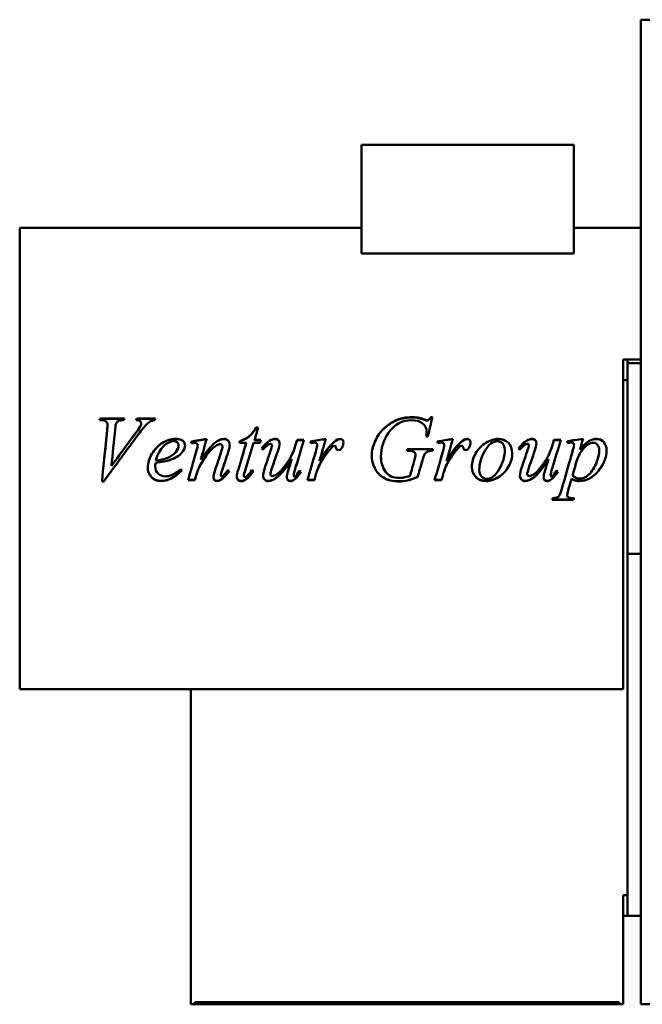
# Model space of a CAD drawing. Header units: millimetres. Extents: x 157 to 683, y 58 to 536.
# Tile 1 of 2: x 157 to 459, y 58 to 536. Entities that reach past the tile are written whole.
import ezdxf

# ---------------------------------------------------------------- set-up
doc = ezdxf.new("R2010")
doc.units = ezdxf.units.MM
doc.header["$LTSCALE"] = 2
doc.layers.add('Widoczne (ISO)', color=7, linetype='Continuous', lineweight=50)

msp = doc.modelspace()

# ---------------------------------------------------------------- linework, layer by layer
at = {"layer": 'Widoczne (ISO)'}
for p, q in [((458.25, 536), (483.25, 536)), ((458.25, 58), (458.25, 536)), ((322.75, 475.2), (322.75, 422.46)), ((425.75, 475.2), (322.75, 475.2)), ((425.75, 422.46), (425.75, 475.2)), ((156.75, 435), (156.75, 211)), ((322.75, 435), (156.75, 435)), ((458.25, 435), (425.75, 435)), ((425.75, 422.46), (322.75, 422.46)), ((449.75, 361), (449.75, 371)), ((451.75, 371), (449.75, 371)), ((451.75, 371), (451.75, 361)), ((458.25, 371), (451.75, 371)), ((451.75, 369.26), (458.25, 369.26)), ((449.75, 361), (449.75, 211)), ((451.75, 361), (449.75, 361)), ((451.75, 361), (451.75, 111)), ((196.3, 341.6), (195.49, 341.6)), ((195.71, 342.4), (207.58, 342.4)), ((195.71, 342.23), (195.71, 342.4)), ((195.71, 342.23), (207.52, 342.23)), ((213.61, 342.4), (222.6, 342.4)), ((213.61, 342.23), (213.61, 342.4)), ((213.61, 342.23), (222.55, 342.23)), ((215.74, 339.9), (215.74, 340.05)), ((352.85, 341.84), (352.85, 342.01)), ((356.33, 343.07), (357.13, 343.07)), ((356.33, 342.9), (356.33, 343.07)), ((356.33, 342.9), (357.09, 342.9)), ((199.37, 339.16), (199.37, 339.3)), ((215.42, 338.72), (215.42, 338.87)), ((271.57, 337.99), (272.55, 337.99)), ((271.57, 337.86), (271.57, 337.99)), ((271.57, 337.86), (272.51, 337.86)), ((354.29, 336.03), (354.29, 336.14)), ((266.77, 330.58), (263.38, 330.58)), ((263.61, 331.38), (263.61, 331.46)), ((266.77, 330.51), (266.77, 330.58)), ((273.46, 330.58), (270.32, 330.58)), ((270.76, 332), (273.83, 332)), ((270.76, 331.92), (270.76, 332)), ((270.76, 331.92), (273.81, 331.92)), ((278.04, 331.48), (278.04, 331.56)), ((290.88, 330.1), (290.88, 330.16)), ((291.4, 332), (294.76, 332)), ((291.4, 331.92), (291.4, 332)), ((291.4, 331.92), (294.73, 331.92)), ((354.9, 333.71), (354.1, 333.71)), ((402.72, 331.48), (402.72, 331.56)), ((415.57, 330.1), (415.57, 330.16)), ((416.08, 332), (419.44, 332)), ((416.08, 331.92), (416.08, 332)), ((416.08, 331.92), (419.41, 331.92)), ((422.67, 331.39), (422.67, 330.53)), ((233.87, 329.28), (233.87, 329.33)), ((242.48, 326.34), (242.48, 326.37)), ((243.19, 329.3), (243.19, 329.36)), ((255.17, 328.86), (255.17, 328.92)), ((278.41, 326.36), (278.41, 326.39)), ((279.24, 329.4), (279.24, 329.45)), ((300.44, 326.22), (300.44, 326.25)), ((301.15, 329.59), (301.15, 329.65)), ((345.3, 326.71), (344.68, 326.71)), ((344.93, 327.57), (357.38, 327.57)), ((344.93, 327.53), (344.93, 327.57)), ((344.93, 327.53), (357.37, 327.53)), ((362.13, 326.22), (362.13, 326.25)), ((362.85, 329.59), (362.85, 329.65)), ((403.09, 326.36), (403.09, 326.39)), ((403.92, 329.4), (403.92, 329.45)), ((425.86, 329.37), (425.86, 329.43)), ((428.75, 327.38), (428.75, 327.42)), ((222.67, 320.87), (222.67, 320.86)), ((228.29, 323.21), (228.29, 323.21)), ((229.76, 322.28), (229.76, 322.28)), ((244.68, 322.55), (244.68, 322.55)), ((288.8, 322.72), (288.8, 322.72)), ((303.24, 321.63), (303.24, 321.62)), ((352.13, 321.55), (352.13, 321.54)), ((364.93, 321.63), (364.93, 321.62)), ((413.48, 322.72), (413.48, 322.72)), ((427.04, 321.46), (427.04, 321.44)), ((201.3, 319.37), (201.31, 319.37)), ((222.55, 319.05), (222.55, 319.02)), ((242.87, 316.21), (242.87, 316.15)), ((266.3, 317.62), (266.3, 317.57)), ((301.64, 318.35), (301.64, 318.31)), ((363.34, 318.35), (363.34, 318.31)), ((197.53, 311.83), (196.72, 311.83)), ((197.53, 311.93), (196.73, 311.93)), ((197.53, 311.93), (197.53, 311.83)), ((241.79, 312.51), (238.48, 312.51)), ((241.79, 312.61), (238.51, 312.61)), ((241.79, 312.61), (241.79, 312.51)), ((254.41, 315.03), (254.41, 314.96)), ((265.57, 314.76), (265.57, 314.69)), ((266.6, 312.87), (266.6, 312.78)), ((278.43, 315.46), (278.43, 315.4)), ((289.81, 314.93), (289.81, 314.86)), ((290.12, 312.85), (290.12, 312.76)), ((299.88, 312.51), (296.5, 312.51)), ((299.88, 312.61), (296.52, 312.61)), ((299.88, 312.61), (299.88, 312.51)), ((300.59, 315.37), (300.59, 315.3)), ((349.93, 314.06), (349.93, 313.98)), ((361.57, 312.51), (358.19, 312.51)), ((361.57, 312.61), (358.22, 312.61)), ((361.57, 312.61), (361.57, 312.51)), ((362.28, 315.37), (362.28, 315.3)), ((403.12, 315.46), (403.12, 315.4)), ((414.49, 314.93), (414.49, 314.86)), ((414.81, 312.85), (414.81, 312.76)), ((424.63, 313.16), (424.63, 313.07)), ((425.15, 314.91), (425.15, 314.83)), ((425.66, 302.93), (415.25, 302.93)), ((425.66, 303.1), (415.3, 303.1)), ((422.5, 305.4), (422.5, 305.24)), ((425.66, 303.1), (425.66, 302.93)), ((458.25, 276.74), (451.75, 276.74)), ((239.75, 211), (156.75, 211)), ((239.75, 211), (449.75, 211)), ((239.75, 58), (239.75, 211)), ((449.75, 111), (451.75, 111)), ((449.75, 58), (449.75, 111)), ((451.75, 111), (451.75, 101)), ((451.75, 101), (449.75, 101)), ((451.75, 101), (458.25, 101)), ((239.75, 58), (241.75, 58)), ((447.75, 59), (241.75, 59)), ((241.75, 58), (241.75, 59)), ((241.75, 58), (447.75, 58)), ((447.75, 58), (447.75, 59)), ((447.75, 58), (449.75, 58)), ((683.25, 58), (458.25, 58))]:
    msp.add_line(p, q, dxfattribs=at)
for points in [[(195.49, 341.6), (195.57, 341.87), (195.64, 342.13), (195.71, 342.4)], [(195.54, 341.6), (195.6, 341.81), (195.66, 342.02), (195.71, 342.23)], [(203.53, 339.93), (203.38, 339.61), (203.24, 338.7), (203.09, 337.19)], [(207.58, 342.4), (207.49, 342.13), (207.41, 341.87), (207.33, 341.6)], [(213.34, 341.6), (213.43, 341.87), (213.52, 342.13), (213.61, 342.4)], [(213.39, 341.6), (213.46, 341.81), (213.53, 342.02), (213.61, 342.23)], [(215.42, 338.87), (215.63, 339.32), (215.74, 339.71), (215.74, 340.05)], [(215.42, 338.72), (215.63, 339.17), (215.74, 339.57), (215.74, 339.9)], [(222.38, 341.6), (221.66, 341.54), (221.09, 341.4), (220.66, 341.19)], [(222.6, 342.4), (222.53, 342.13), (222.45, 341.87), (222.38, 341.6)], [(347.01, 341.6), (342.37, 341.6), (338.58, 339.49), (335.64, 335.22)], [(338.7, 341.19), (341.35, 342.45), (344.12, 343.07), (347.01, 343.07)], [(338.7, 341.03), (341.35, 342.28), (344.12, 342.9), (347.01, 342.9)], [(347.01, 343.07), (349.15, 343.07), (351.1, 342.72), (352.85, 342.01)], [(347.01, 342.9), (349.15, 342.9), (351.1, 342.55), (352.85, 341.84)], [(352.85, 342.01), (353.55, 341.74), (354.06, 341.6), (354.39, 341.6)], [(352.85, 341.84), (353.55, 341.57), (354.06, 341.44), (354.39, 341.44)], [(357.13, 343.07), (356.39, 339.97), (355.65, 336.85), (354.9, 333.71)], [(196.72, 311.83), (197.54, 320.11), (198.37, 328.49), (199.19, 336.75)], [(214.41, 334.76), (208.79, 327.14), (203.16, 319.45), (197.53, 311.83)], [(197.83, 323), (198.28, 327.55), (198.74, 332.11), (199.19, 336.63)], [(199.19, 336.75), (199.31, 338.02), (199.37, 338.87), (199.37, 339.3)], [(199.19, 336.63), (199.31, 337.88), (199.37, 338.72), (199.37, 339.16)], [(203.09, 337.19), (202.49, 331.27), (201.9, 325.3), (201.3, 319.34)], [(201.3, 319.34), (205.21, 324.66), (209.11, 330), (213.02, 335.29)], [(203.99, 323), (207, 327.07), (210.01, 331.14), (213.02, 335.18)], [(213.02, 335.29), (214.29, 337.01), (215.09, 338.2), (215.42, 338.87)], [(213.02, 335.18), (214.29, 336.89), (215.09, 338.07), (215.42, 338.72)], [(272.55, 337.99), (271.96, 336), (271.36, 334), (270.76, 332)], [(335.64, 335.22), (333.3, 331.84), (332.13, 328.04), (332.13, 323.82)], [(354.1, 333.71), (354.23, 334.81), (354.29, 335.62), (354.29, 336.14)], [(354.11, 333.71), (354.23, 334.75), (354.29, 335.53), (354.29, 336.03)], [(239.93, 331.14), (242.47, 331.6), (245.01, 332.05), (247.55, 332.51)], [(240.12, 330.34), (240.06, 330.6), (239.99, 330.87), (239.93, 331.14)], [(239.95, 331.07), (242.47, 331.52), (245, 331.97), (247.53, 332.42)], [(240.93, 330.46), (240.66, 330.42), (240.39, 330.38), (240.12, 330.34)], [(241.84, 330.56), (241.68, 330.56), (241.37, 330.52), (240.93, 330.46)], [(247.55, 332.51), (246.6, 329.2), (245.64, 325.87), (244.68, 322.55)], [(254.1, 329.92), (253.65, 329.92), (253.12, 329.74), (252.48, 329.38)], [(262.89, 317.79), (264.19, 322.05), (265.48, 326.33), (266.77, 330.58)], [(263.38, 330.58), (263.46, 330.87), (263.53, 331.17), (263.61, 331.46)], [(263.4, 330.58), (263.47, 330.85), (263.54, 331.12), (263.61, 331.38)], [(264.47, 323), (265.24, 325.51), (266, 328.01), (266.77, 330.51)], [(270.32, 330.58), (268.98, 326.25), (267.64, 321.91), (266.3, 317.57)], [(273.83, 332), (273.7, 331.53), (273.58, 331.05), (273.46, 330.58)], [(274.22, 327.79), (275.43, 329.5), (276.7, 330.76), (278.04, 331.56)], [(274.24, 327.78), (275.44, 329.46), (276.71, 330.69), (278.04, 331.48)], [(278.04, 331.56), (279.07, 332.19), (280.02, 332.51), (280.88, 332.51)], [(278.04, 331.48), (279.07, 332.11), (280.02, 332.43), (280.88, 332.43)], [(282.89, 330.31), (282.89, 329.51), (282.55, 328.1), (281.87, 326.08)], [(294.76, 332), (293.41, 327.55), (292.06, 323.08), (290.71, 318.63)], [(290.88, 330.16), (291.06, 330.78), (291.23, 331.39), (291.4, 332)], [(290.88, 330.1), (291.06, 330.71), (291.23, 331.31), (291.4, 331.92)], [(297.8, 331.29), (300.32, 331.7), (302.85, 332.1), (305.37, 332.51)], [(298.09, 330.48), (297.99, 330.75), (297.89, 331.02), (297.8, 331.29)], [(297.82, 331.22), (300.33, 331.62), (302.84, 332.02), (305.34, 332.42)], [(299.71, 330.68), (299.41, 330.68), (298.87, 330.61), (298.09, 330.48)], [(300.84, 330.34), (300.54, 330.56), (300.17, 330.68), (299.71, 330.68)], [(301.15, 329.65), (301.15, 329.93), (301.05, 330.16), (300.84, 330.34)], [(305.37, 332.51), (304.34, 328.94), (303.31, 325.35), (302.28, 321.76)], [(302.28, 321.76), (304.9, 326.17), (307.26, 329.26), (309.37, 331.02)], [(303.03, 323), (305.35, 326.72), (307.46, 329.37), (309.37, 330.95)], [(309.37, 331.02), (310.57, 332.01), (311.55, 332.51), (312.31, 332.51)], [(309.37, 330.95), (310.57, 331.93), (311.55, 332.43), (312.31, 332.43)], [(313.9, 330.82), (313.9, 329.86), (313.65, 328.94), (313.14, 328.06)], [(359.49, 331.29), (362.01, 331.7), (364.54, 332.1), (367.06, 332.51)], [(359.78, 330.48), (359.68, 330.75), (359.59, 331.02), (359.49, 331.29)], [(359.51, 331.22), (362.02, 331.62), (364.53, 332.02), (367.04, 332.42)], [(361.4, 330.68), (361.11, 330.68), (360.57, 330.61), (359.78, 330.48)], [(362.53, 330.34), (362.23, 330.56), (361.86, 330.68), (361.4, 330.68)], [(362.85, 329.65), (362.85, 329.93), (362.74, 330.16), (362.53, 330.34)], [(367.06, 332.51), (366.03, 328.94), (365, 325.35), (363.97, 321.76)], [(363.97, 321.76), (366.59, 326.17), (368.95, 329.26), (371.06, 331.02)], [(364.72, 323), (367.04, 326.72), (369.15, 329.37), (371.06, 330.95)], [(371.06, 331.02), (372.27, 332.01), (373.25, 332.51), (374, 332.51)], [(371.06, 330.95), (372.27, 331.93), (373.25, 332.43), (374, 332.43)], [(375.59, 330.82), (375.59, 329.86), (375.34, 328.94), (374.83, 328.06)], [(398.9, 327.79), (400.11, 329.5), (401.38, 330.76), (402.72, 331.56)], [(398.92, 327.78), (400.12, 329.46), (401.39, 330.69), (402.72, 331.48)], [(402.72, 331.56), (403.75, 332.19), (404.7, 332.51), (405.57, 332.51)], [(402.72, 331.48), (403.75, 332.11), (404.7, 332.43), (405.57, 332.43)], [(407.58, 330.31), (407.58, 329.51), (407.23, 328.1), (406.55, 326.08)], [(419.44, 332), (418.09, 327.55), (416.74, 323.08), (415.39, 318.63)], [(415.57, 330.16), (415.74, 330.78), (415.91, 331.39), (416.08, 332)], [(415.57, 330.1), (415.74, 330.71), (415.91, 331.31), (416.08, 331.92)], [(422.67, 331.39), (425.19, 331.76), (427.71, 332.14), (430.22, 332.51)], [(422.67, 331.31), (425.18, 331.68), (427.69, 332.05), (430.2, 332.42)], [(424.46, 330.68), (424.04, 330.68), (423.44, 330.63), (422.67, 330.53)], [(430.22, 332.51), (429.73, 330.82), (429.24, 329.12), (428.75, 327.42)], [(235.52, 325.81), (234.21, 324.35), (232.29, 323.18), (229.76, 322.28)], [(237.01, 329.31), (237.01, 328.08), (236.51, 326.92), (235.52, 325.81)], [(238.48, 312.51), (239.81, 317.12), (241.15, 321.75), (242.48, 326.37)], [(241.51, 323), (241.83, 324.11), (242.15, 325.23), (242.48, 326.34)], [(242.48, 326.37), (242.95, 328.02), (243.19, 329.01), (243.19, 329.36)], [(242.48, 326.34), (242.95, 327.97), (243.19, 328.96), (243.19, 329.3)], [(251.67, 317.45), (252.65, 320.41), (253.63, 323.38), (254.61, 326.35)], [(253.5, 323), (253.87, 324.11), (254.24, 325.21), (254.61, 326.32)], [(254.61, 326.35), (254.99, 327.46), (255.17, 328.31), (255.17, 328.92)], [(254.61, 326.32), (254.99, 327.42), (255.17, 328.27), (255.17, 328.86)], [(257.99, 326.12), (256.97, 323.05), (255.95, 319.96), (254.93, 316.89)], [(258.7, 329.63), (258.7, 328.75), (258.47, 327.58), (257.99, 326.12)], [(274.9, 327.3), (274.68, 327.46), (274.45, 327.63), (274.22, 327.79)], [(276.11, 319.56), (276.87, 321.84), (277.64, 324.12), (278.41, 326.39)], [(277.27, 323), (277.65, 324.12), (278.03, 325.24), (278.41, 326.36)], [(278.41, 326.39), (278.96, 328.03), (279.24, 329.05), (279.24, 329.45)], [(278.41, 326.36), (278.96, 327.98), (279.24, 328.99), (279.24, 329.4)], [(281.87, 326.08), (281.06, 323.72), (280.25, 321.37), (279.44, 319.02)], [(296.5, 312.51), (297.81, 317.08), (299.13, 321.67), (300.44, 326.25)], [(299.51, 323), (299.82, 324.07), (300.13, 325.15), (300.44, 326.22)], [(300.44, 326.25), (300.92, 327.85), (301.15, 328.98), (301.15, 329.65)], [(300.44, 326.22), (300.92, 327.8), (301.15, 328.93), (301.15, 329.59)], [(307.23, 327.23), (306.01, 325.79), (304.68, 323.92), (303.24, 321.62)], [(308.97, 328.97), (308.58, 328.75), (308, 328.17), (307.23, 327.23)], [(309.68, 329.14), (309.42, 329.14), (309.19, 329.08), (308.97, 328.97)], [(310.1, 328.97), (309.99, 329.08), (309.85, 329.14), (309.68, 329.14)], [(310.3, 328.4), (310.26, 328.68), (310.2, 328.87), (310.1, 328.97)], [(313.14, 328.06), (312.8, 327.39), (312.29, 327.06), (311.62, 327.06)], [(344.68, 326.71), (344.77, 327), (344.85, 327.28), (344.93, 327.57)], [(344.69, 326.71), (344.77, 326.98), (344.85, 327.26), (344.93, 327.53)], [(348.31, 326.08), (347.69, 326.5), (346.69, 326.71), (345.3, 326.71)], [(348.87, 324.85), (348.87, 325.39), (348.69, 325.8), (348.31, 326.08)], [(357.38, 327.57), (357.31, 327.28), (357.23, 327), (357.16, 326.71)], [(358.19, 312.51), (359.5, 317.08), (360.82, 321.67), (362.13, 326.25)], [(361.2, 323), (361.51, 324.07), (361.82, 325.15), (362.13, 326.22)], [(362.13, 326.25), (362.61, 327.85), (362.85, 328.98), (362.85, 329.65)], [(362.13, 326.22), (362.61, 327.8), (362.85, 328.93), (362.85, 329.59)], [(368.92, 327.23), (367.7, 325.79), (366.37, 323.92), (364.93, 321.62)], [(370.66, 328.97), (370.27, 328.75), (369.69, 328.17), (368.92, 327.23)], [(371.37, 329.14), (371.11, 329.14), (370.88, 329.08), (370.66, 328.97)], [(371.79, 328.97), (371.68, 329.08), (371.54, 329.14), (371.37, 329.14)], [(371.99, 328.4), (371.96, 328.68), (371.89, 328.87), (371.79, 328.97)], [(374.83, 328.06), (374.49, 327.39), (373.98, 327.06), (373.31, 327.06)], [(391.71, 323), (392.06, 324.36), (392.23, 325.72), (392.23, 327.09)], [(392.23, 327.09), (392.23, 327.1), (392.23, 327.1), (392.23, 327.11)], [(399.59, 327.3), (399.36, 327.46), (399.13, 327.63), (398.9, 327.79)], [(400.79, 319.56), (401.55, 321.84), (402.32, 324.12), (403.09, 326.39)], [(401.95, 323), (402.33, 324.12), (402.71, 325.24), (403.09, 326.36)], [(403.09, 326.39), (403.65, 328.03), (403.92, 329.05), (403.92, 329.45)], [(403.09, 326.36), (403.65, 327.98), (403.92, 328.99), (403.92, 329.4)], [(406.55, 326.08), (405.74, 323.72), (404.93, 321.37), (404.12, 319.02)], [(419.76, 307.81), (421.62, 314.22), (423.48, 320.7), (425.35, 327.15)], [(424.15, 323), (424.55, 324.37), (424.95, 325.74), (425.35, 327.12)], [(425.35, 327.15), (425.69, 328.38), (425.86, 329.14), (425.86, 329.43)], [(425.35, 327.12), (425.69, 328.33), (425.86, 329.08), (425.86, 329.37)], [(437.47, 323), (437.85, 324.31), (438.04, 325.61), (438.04, 326.9)], [(438.04, 326.9), (438.04, 326.9), (438.04, 326.91), (438.04, 326.91)], [(205.75, 323), (203.01, 319.3), (200.27, 315.61), (197.53, 311.93)], [(201.67, 323), (201.55, 321.79), (201.42, 320.58), (201.3, 319.37)], [(222.67, 320.87), (222.59, 320.15), (222.55, 319.54), (222.55, 319.05)], [(222.67, 320.86), (222.59, 320.12), (222.55, 319.51), (222.55, 319.02)], [(229.76, 322.28), (228.07, 321.67), (225.71, 321.2), (222.67, 320.86)], [(229.76, 322.28), (228.07, 321.68), (225.71, 321.21), (222.67, 320.87)], [(222.82, 321.93), (225.06, 322.18), (226.88, 322.6), (228.29, 323.21)], [(223.13, 323), (223.02, 322.66), (222.92, 322.31), (222.82, 321.94)], [(222.82, 321.94), (222.82, 321.94), (222.82, 321.94), (222.82, 321.94)], [(227.77, 323), (227.95, 323.07), (228.12, 323.14), (228.29, 323.21)], [(231.54, 323), (230.98, 322.74), (230.39, 322.51), (229.76, 322.28)], [(244.76, 320.29), (244.01, 319.05), (243.38, 317.69), (242.87, 316.21)], [(244.76, 320.27), (244.01, 319.01), (243.38, 317.64), (242.87, 316.15)], [(244.81, 323), (244.77, 322.85), (244.73, 322.7), (244.68, 322.55)], [(244.68, 322.55), (244.68, 322.55), (244.69, 322.55), (244.69, 322.55)], [(246.49, 323), (245.92, 322.17), (245.35, 321.27), (244.76, 320.29)], [(256.96, 323), (256.28, 320.98), (255.6, 318.96), (254.93, 316.94)], [(267.98, 323), (267.42, 321.21), (266.86, 319.41), (266.3, 317.62)], [(280.81, 323), (280.35, 321.68), (279.9, 320.37), (279.44, 319.05)], [(286.72, 315.71), (286.96, 316.72), (287.66, 319.06), (288.8, 322.72)], [(292.04, 323), (291.59, 321.55), (291.15, 320.11), (290.71, 318.67)], [(303.24, 321.63), (302.62, 320.66), (302.09, 319.56), (301.64, 318.35)], [(303.24, 321.62), (302.62, 320.63), (302.09, 319.53), (301.64, 318.31)], [(302.64, 323), (302.52, 322.59), (302.4, 322.18), (302.28, 321.77)], [(302.28, 321.77), (302.28, 321.78), (302.29, 321.78), (302.29, 321.78)], [(304.12, 323), (303.83, 322.56), (303.54, 322.1), (303.24, 321.63)], [(332.13, 323.81), (332.13, 323.54), (332.14, 323.27), (332.16, 323)], [(346.23, 314.59), (346.96, 317.16), (347.68, 319.73), (348.41, 322.3)], [(348.41, 322.3), (348.72, 323.36), (348.87, 324.21), (348.87, 324.85)], [(348.6, 323), (348.78, 323.74), (348.87, 324.35), (348.87, 324.83)], [(348.87, 324.83), (348.87, 324.84), (348.87, 324.84), (348.87, 324.84)], [(352.13, 321.55), (351.4, 319.05), (350.66, 316.55), (349.93, 314.06)], [(352.13, 321.54), (351.4, 319.02), (350.66, 316.49), (349.93, 313.98)], [(353.34, 325.02), (353.09, 324.63), (352.69, 323.47), (352.13, 321.54)], [(352.57, 323), (352.44, 322.58), (352.29, 322.1), (352.13, 321.55)], [(364.93, 321.63), (364.31, 320.66), (363.78, 319.56), (363.34, 318.35)], [(364.93, 321.62), (364.31, 320.63), (363.78, 319.53), (363.34, 318.31)], [(364.33, 323), (364.21, 322.59), (364.09, 322.18), (363.97, 321.77)], [(363.97, 321.77), (363.98, 321.78), (363.98, 321.78), (363.98, 321.78)], [(365.81, 323), (365.52, 322.56), (365.23, 322.1), (364.93, 321.63)], [(380.84, 323), (380.18, 321.17), (379.86, 319.34), (379.86, 317.52)], [(405.49, 323), (405.03, 321.68), (404.58, 320.37), (404.12, 319.05)], [(411.4, 315.71), (411.64, 316.72), (412.34, 319.06), (413.48, 322.72)], [(416.72, 323), (416.28, 321.55), (415.84, 320.11), (415.39, 318.67)], [(427.04, 321.46), (426.41, 319.27), (425.78, 317.09), (425.15, 314.91)], [(427.04, 321.44), (426.41, 319.24), (425.78, 317.03), (425.15, 314.83)], [(427.57, 323), (427.37, 322.5), (427.19, 321.99), (427.04, 321.46)], [(235.42, 317.21), (231.93, 313.8), (228.61, 312.1), (225.44, 312.1)], [(235.44, 317.18), (231.95, 313.72), (228.61, 312), (225.44, 312)], [(235, 317.82), (235.15, 317.61), (235.3, 317.39), (235.44, 317.18)], [(242.87, 316.21), (242.51, 315.01), (242.15, 313.81), (241.79, 312.61)], [(242.87, 316.15), (242.51, 314.94), (242.15, 313.72), (241.79, 312.51)], [(250.81, 313.81), (250.81, 314.52), (251.1, 315.74), (251.67, 317.45)], [(254.93, 316.94), (254.59, 315.89), (254.41, 315.25), (254.41, 315.03)], [(254.93, 316.89), (254.59, 315.83), (254.41, 315.18), (254.41, 314.96)], [(258.38, 316.93), (257.09, 315.04), (255.86, 313.71), (254.71, 312.92)], [(258.41, 316.91), (257.1, 314.99), (255.87, 313.63), (254.71, 312.83)], [(255.47, 314.52), (256.15, 315.12), (256.91, 316.06), (257.72, 317.33)], [(257.72, 317.33), (257.95, 317.19), (258.18, 317.05), (258.41, 316.91)], [(262.13, 314.15), (262.13, 314.95), (262.39, 316.16), (262.89, 317.79)], [(266.3, 317.62), (265.81, 316.15), (265.57, 315.2), (265.57, 314.76)], [(266.3, 317.57), (265.81, 316.09), (265.57, 315.13), (265.57, 314.69)], [(270.22, 316.88), (268.96, 314.96), (267.75, 313.63), (266.6, 312.87)], [(270.25, 316.86), (268.97, 314.91), (267.76, 313.55), (266.6, 312.78)], [(267.4, 314.69), (267.71, 314.98), (268.42, 315.88), (269.51, 317.4)], [(269.51, 317.4), (269.76, 317.22), (270, 317.04), (270.25, 316.86)], [(274.93, 314.47), (274.93, 315.57), (275.32, 317.27), (276.11, 319.56)], [(279.44, 319.05), (278.77, 317.16), (278.43, 315.96), (278.43, 315.46)], [(279.44, 319.02), (278.77, 317.11), (278.43, 315.9), (278.43, 315.4)], [(286.42, 313.73), (286.42, 314.24), (286.52, 314.9), (286.72, 315.71)], [(290.71, 318.67), (290.11, 316.69), (289.81, 315.45), (289.81, 314.93)], [(290.71, 318.63), (290.11, 316.63), (289.81, 315.38), (289.81, 314.86)], [(293.24, 316.66), (292.23, 314.9), (291.2, 313.63), (290.12, 312.85)], [(293.26, 316.64), (292.25, 314.85), (291.2, 313.55), (290.12, 312.76)], [(292.6, 317.16), (292.82, 316.99), (293.04, 316.81), (293.26, 316.64)], [(301.64, 318.35), (301.02, 316.7), (300.67, 315.71), (300.59, 315.37)], [(301.64, 318.31), (301.02, 316.64), (300.67, 315.64), (300.59, 315.3)], [(363.34, 318.35), (362.71, 316.7), (362.36, 315.71), (362.28, 315.37)], [(363.34, 318.31), (362.71, 316.64), (362.36, 315.64), (362.28, 315.3)], [(379.86, 317.52), (379.86, 317.52), (379.86, 317.51), (379.86, 317.5)], [(399.61, 314.47), (399.61, 315.57), (400, 317.27), (400.79, 319.56)], [(404.12, 319.05), (403.45, 317.16), (403.12, 315.96), (403.12, 315.46)], [(404.12, 319.02), (403.45, 317.11), (403.12, 315.9), (403.12, 315.4)], [(411.11, 313.73), (411.11, 314.24), (411.2, 314.9), (411.4, 315.71)], [(415.39, 318.67), (414.79, 316.69), (414.49, 315.45), (414.49, 314.93)], [(415.39, 318.63), (414.79, 316.63), (414.49, 315.38), (414.49, 314.86)], [(417.92, 316.66), (416.92, 314.9), (415.88, 313.63), (414.81, 312.85)], [(417.94, 316.64), (416.93, 314.85), (415.88, 313.55), (414.81, 312.76)], [(417.28, 317.16), (417.5, 316.99), (417.72, 316.81), (417.94, 316.64)], [(254.71, 312.92), (253.89, 312.37), (253.16, 312.1), (252.53, 312.1)], [(254.71, 312.83), (253.89, 312.28), (253.16, 312), (252.53, 312)], [(254.9, 314.25), (255.05, 314.25), (255.24, 314.34), (255.47, 314.52)], [(266.6, 312.87), (265.83, 312.36), (265.04, 312.1), (264.24, 312.1)], [(266.6, 312.78), (265.83, 312.26), (265.04, 312), (264.24, 312)], [(266.11, 313.95), (266.43, 313.95), (266.87, 314.2), (267.4, 314.69)], [(290.12, 312.85), (289.42, 312.35), (288.74, 312.1), (288.07, 312.1)], [(290.12, 312.76), (289.42, 312.25), (288.74, 312), (288.07, 312)], [(300.59, 315.37), (300.35, 314.45), (300.12, 313.53), (299.88, 312.61)], [(300.59, 315.3), (300.35, 314.37), (300.12, 313.44), (299.88, 312.51)], [(362.28, 315.37), (362.04, 314.45), (361.81, 313.53), (361.57, 312.61)], [(362.28, 315.3), (362.04, 314.37), (361.81, 313.44), (361.57, 312.51)], [(414.81, 312.85), (414.1, 312.35), (413.42, 312.1), (412.75, 312.1)], [(414.81, 312.76), (414.1, 312.25), (413.42, 312), (412.75, 312)], [(424.63, 313.16), (424.09, 311.28), (423.54, 309.41), (422.99, 307.54)], [(424.63, 313.07), (424.09, 311.18), (423.54, 309.29), (422.99, 307.4)], [(425.15, 314.83), (426.06, 313.76), (427.31, 313.22), (428.87, 313.22)], [(422.99, 307.54), (422.67, 306.45), (422.5, 305.74), (422.5, 305.4)], [(422.99, 307.4), (422.67, 306.3), (422.5, 305.58), (422.5, 305.24)], [(415.25, 302.93), (415.32, 303.19), (415.39, 303.46), (415.47, 303.72)], [(425.88, 303.72), (425.81, 303.46), (425.74, 303.19), (425.66, 302.93)], [(425.84, 303.72), (425.78, 303.52), (425.72, 303.31), (425.66, 303.1)]]:
    msp.add_open_spline(points, degree=3, dxfattribs=at)
for points, knots in [([(199.37, 339.3), (199.37, 339.96), (199.12, 340.51), (198.63, 340.95), (198.14, 341.38), (197.36, 341.6), (196.3, 341.6)], [0, 0, 0, 0, 1, 1, 1, 2, 2, 2, 2]), ([(207.33, 341.6), (206.04, 341.59), (205.16, 341.45), (204.68, 341.2), (204.21, 340.95), (203.83, 340.53), (203.53, 339.93)], [0, 0, 0, 0, 1, 1, 1, 2, 2, 2, 2]), ([(215.74, 340.05), (215.74, 340.44), (215.57, 340.78), (215.24, 341.07), (214.9, 341.36), (214.27, 341.54), (213.34, 341.6)], [0, 0, 0, 0, 1, 1, 1, 2, 2, 2, 2]), ([(220.66, 341.19), (219.85, 340.8), (219.04, 340.23), (218.24, 339.46), (217.44, 338.69), (216.16, 337.13), (214.41, 334.76)], [0, 0, 0, 0, 1, 1, 1, 2, 2, 2, 2]), ([(327.67, 324.12), (327.67, 326.71), (328.22, 329.18), (329.3, 331.51), (330.39, 333.84), (331.75, 335.8), (333.38, 337.41), (335.02, 339.01), (336.79, 340.27), (338.7, 341.19)], [0, 0, 0, 0, 1, 1, 1, 2, 2, 2, 3, 3, 3, 3]), ([(327.67, 324.12), (327.68, 326.69), (328.22, 329.13), (329.3, 331.43), (330.39, 333.74), (331.75, 335.69), (333.38, 337.28), (335.02, 338.87), (336.79, 340.12), (338.7, 341.03)], [0.001289, 0.001289, 0.001289, 0.001289, 1, 1, 1, 2, 2, 2, 3, 3, 3, 3]), ([(354.29, 336.14), (354.29, 337.59), (353.65, 338.86), (352.36, 339.96), (351.06, 341.05), (349.28, 341.6), (347.01, 341.6)], [0, 0, 0, 0, 1, 1, 1, 2, 2, 2, 2]), ([(354.39, 341.6), (354.75, 341.6), (355.06, 341.69), (355.32, 341.86), (355.58, 342.02), (355.92, 342.43), (356.33, 343.07)], [0, 0, 0, 0, 1, 1, 1, 2, 2, 2, 2]), ([(354.39, 341.44), (354.75, 341.44), (355.06, 341.52), (355.32, 341.69), (355.58, 341.86), (355.92, 342.26), (356.33, 342.9)], [0, 0, 0, 0, 1, 1, 1, 2, 2, 2, 2]), ([(263.61, 331.46), (265.24, 331.9), (266.62, 332.56), (267.75, 333.44), (268.87, 334.32), (270.15, 335.84), (271.57, 337.99)], [0, 0, 0, 0, 1, 1, 1, 2, 2, 2, 2]), ([(263.61, 331.38), (265.24, 331.82), (266.62, 332.47), (267.75, 333.35), (268.87, 334.22), (270.15, 335.72), (271.57, 337.86)], [0, 0, 0, 0, 1, 1, 1, 2, 2, 2, 2]), ([(218.92, 318.5), (218.92, 320.71), (219.6, 322.96), (220.96, 325.25), (222.31, 327.55), (224.02, 329.33), (226.07, 330.6), (228.12, 331.88), (230.23, 332.51), (232.4, 332.51)], [0, 0, 0, 0, 1, 1, 1, 2, 2, 2, 3, 3, 3, 3]), ([(219.84, 323), (220.14, 323.74), (220.51, 324.49), (220.96, 325.23), (222.31, 327.51), (224.02, 329.28), (226.07, 330.54), (228.12, 331.8), (230.23, 332.43), (232.4, 332.43)], [0.670473, 0.670473, 0.670473, 0.670473, 1, 1, 1, 2, 2, 2, 3, 3, 3, 3]), ([(231.57, 331.41), (230.02, 331.41), (228.38, 330.61), (226.64, 329.01), (224.91, 327.42), (223.64, 325.05), (222.82, 321.93)], [0, 0, 0, 0, 1, 1, 1, 2, 2, 2, 2]), ([(233.87, 329.33), (233.87, 329.95), (233.67, 330.45), (233.27, 330.84), (232.87, 331.22), (232.31, 331.41), (231.57, 331.41)], [0, 0, 0, 0, 1, 1, 1, 2, 2, 2, 2]), ([(232.4, 332.51), (233.97, 332.51), (235.13, 332.19), (235.88, 331.56), (236.64, 330.92), (237.01, 330.17), (237.01, 329.31)], [0, 0, 0, 0, 1, 1, 1, 2, 2, 2, 2]), ([(232.4, 332.43), (233.97, 332.43), (235.13, 332.11), (235.88, 331.48), (236.63, 330.86), (237, 330.12), (237.01, 329.28)], [0, 0, 0, 0, 1, 1, 1, 1.990211, 1.990211, 1.990211, 1.990211]), ([(243.19, 329.36), (243.19, 329.67), (243.06, 329.94), (242.8, 330.19), (242.54, 330.43), (242.22, 330.56), (241.84, 330.56)], [0, 0, 0, 0, 1, 1, 1, 2, 2, 2, 2]), ([(244.68, 322.55), (247.62, 326.62), (249.88, 329.29), (251.45, 330.58), (253.02, 331.87), (254.53, 332.51), (255.98, 332.51)], [0, 0, 0, 0, 1, 1, 1, 2, 2, 2, 2]), ([(245.01, 323), (247.79, 326.78), (249.94, 329.28), (251.45, 330.51), (253.02, 331.79), (254.53, 332.43), (255.98, 332.43)], [0.037632, 0.037632, 0.037632, 0.037632, 1, 1, 1, 2, 2, 2, 2]), ([(255.17, 328.92), (255.17, 329.21), (255.07, 329.45), (254.86, 329.64), (254.64, 329.83), (254.39, 329.92), (254.1, 329.92)], [0, 0, 0, 0, 1, 1, 1, 2, 2, 2, 2]), ([(255.98, 332.51), (256.77, 332.51), (257.42, 332.24), (257.93, 331.7), (258.45, 331.17), (258.7, 330.47), (258.7, 329.63)], [0, 0, 0, 0, 1, 1, 1, 2, 2, 2, 2]), ([(255.98, 332.43), (256.77, 332.43), (257.42, 332.16), (257.93, 331.63), (258.44, 331.1), (258.7, 330.42), (258.7, 329.6)], [0, 0, 0, 0, 1, 1, 1, 1.988798, 1.988798, 1.988798, 1.988798]), ([(278.53, 330.09), (278.16, 330.09), (277.78, 329.98), (277.42, 329.76), (277.05, 329.54), (276.21, 328.72), (274.9, 327.3)], [0, 0, 0, 0, 1, 1, 1, 2, 2, 2, 2]), ([(279.24, 329.45), (279.24, 329.62), (279.17, 329.76), (279.02, 329.9), (278.87, 330.03), (278.71, 330.09), (278.53, 330.09)], [0, 0, 0, 0, 1, 1, 1, 2, 2, 2, 2]), ([(279.49, 314.47), (279.99, 314.47), (280.66, 314.71), (281.47, 315.19), (282.29, 315.67), (283.38, 316.75), (284.73, 318.43), (286.09, 320.11), (287.21, 321.69), (288.09, 323.16), (288.97, 324.63), (289.9, 326.97), (290.88, 330.16)], [0, 0, 0, 0, 1, 1, 1, 2, 2, 2, 3, 3, 3, 4, 4, 4, 4]), ([(280.88, 332.51), (281.47, 332.51), (281.96, 332.3), (282.33, 331.89), (282.71, 331.47), (282.89, 330.95), (282.89, 330.31)], [0, 0, 0, 0, 1, 1, 1, 2, 2, 2, 2]), ([(280.88, 332.43), (281.47, 332.43), (281.96, 332.22), (282.33, 331.81), (282.7, 331.4), (282.89, 330.89), (282.89, 330.28)], [0, 0, 0, 0, 1, 1, 1, 1.982244, 1.982244, 1.982244, 1.982244]), ([(287.99, 323), (288.03, 323.05), (288.06, 323.11), (288.09, 323.16), (288.97, 324.62), (289.9, 326.93), (290.88, 330.1)], [2.963983, 2.963983, 2.963983, 2.963983, 3, 3, 3, 4, 4, 4, 4]), ([(312.31, 332.51), (312.8, 332.51), (313.18, 332.37), (313.47, 332.08), (313.76, 331.8), (313.9, 331.38), (313.9, 330.82)], [0, 0, 0, 0, 1, 1, 1, 2, 2, 2, 2]), ([(312.31, 332.43), (312.8, 332.43), (313.18, 332.28), (313.47, 332), (313.75, 331.72), (313.89, 331.32), (313.9, 330.78)], [0, 0, 0, 0, 1, 1, 1, 1.981648, 1.981648, 1.981648, 1.981648]), ([(374, 332.51), (374.49, 332.51), (374.88, 332.37), (375.16, 332.08), (375.45, 331.8), (375.59, 331.38), (375.59, 330.82)], [0, 0, 0, 0, 1, 1, 1, 2, 2, 2, 2]), ([(374, 332.43), (374.49, 332.43), (374.88, 332.28), (375.16, 332), (375.44, 331.72), (375.59, 331.32), (375.59, 330.78)], [0, 0, 0, 0, 1, 1, 1, 1.981648, 1.981648, 1.981648, 1.981648]), ([(376.23, 318.92), (376.23, 321.09), (376.85, 323.27), (378.1, 325.45), (379.35, 327.63), (381.02, 329.35), (383.1, 330.62), (385.19, 331.88), (387.2, 332.51), (389.14, 332.51)], [0, 0, 0, 0, 1, 1, 1, 2, 2, 2, 3, 3, 3, 3]), ([(376.96, 323), (377.25, 323.81), (377.63, 324.62), (378.1, 325.43), (379.35, 327.59), (381.02, 329.3), (383.1, 330.55), (385.19, 331.8), (387.2, 332.43), (389.14, 332.43)], [0.625205, 0.625205, 0.625205, 0.625205, 1, 1, 1, 2, 2, 2, 3, 3, 3, 3]), ([(388.61, 331.36), (386.43, 331.36), (384.43, 329.82), (382.6, 326.71), (380.77, 323.61), (379.86, 320.53), (379.86, 317.48)], [0, 0, 0, 0, 1, 1, 1, 2, 2, 2, 2]), ([(392.23, 327.13), (392.23, 328.5), (391.9, 329.55), (391.23, 330.27), (390.56, 331), (389.68, 331.36), (388.61, 331.36)], [0, 0, 0, 0, 1, 1, 1, 2, 2, 2, 2]), ([(389.14, 332.51), (391.11, 332.51), (392.71, 331.87), (393.97, 330.59), (395.23, 329.31), (395.86, 327.65), (395.86, 325.61)], [0, 0, 0, 0, 1, 1, 1, 2, 2, 2, 2]), ([(389.14, 332.43), (391.11, 332.43), (392.71, 331.79), (393.97, 330.52), (395.23, 329.26), (395.86, 327.62), (395.86, 325.6)], [0, 0, 0, 0, 1, 1, 1, 1.998202, 1.998202, 1.998202, 1.998202]), ([(403.21, 330.09), (402.84, 330.09), (402.47, 329.98), (402.1, 329.76), (401.73, 329.54), (400.89, 328.72), (399.59, 327.3)], [0, 0, 0, 0, 1, 1, 1, 2, 2, 2, 2]), ([(403.92, 329.45), (403.92, 329.62), (403.85, 329.76), (403.7, 329.9), (403.56, 330.03), (403.39, 330.09), (403.21, 330.09)], [0, 0, 0, 0, 1, 1, 1, 2, 2, 2, 2]), ([(404.17, 314.47), (404.68, 314.47), (405.34, 314.71), (406.15, 315.19), (406.97, 315.67), (408.06, 316.75), (409.41, 318.43), (410.77, 320.11), (411.89, 321.69), (412.77, 323.16), (413.65, 324.63), (414.59, 326.97), (415.57, 330.16)], [0, 0, 0, 0, 1, 1, 1, 2, 2, 2, 3, 3, 3, 4, 4, 4, 4]), ([(405.57, 332.51), (406.15, 332.51), (406.64, 332.3), (407.01, 331.89), (407.39, 331.47), (407.58, 330.95), (407.58, 330.31)], [0, 0, 0, 0, 1, 1, 1, 2, 2, 2, 2]), ([(405.57, 332.43), (406.15, 332.43), (406.64, 332.22), (407.01, 331.81), (407.38, 331.4), (407.57, 330.89), (407.58, 330.28)], [0, 0, 0, 0, 1, 1, 1, 1.982244, 1.982244, 1.982244, 1.982244]), ([(412.68, 323), (412.71, 323.05), (412.74, 323.11), (412.77, 323.16), (413.65, 324.62), (414.59, 326.93), (415.57, 330.1)], [2.963983, 2.963983, 2.963983, 2.963983, 3, 3, 3, 4, 4, 4, 4]), ([(425.86, 329.43), (425.86, 329.82), (425.75, 330.13), (425.52, 330.35), (425.29, 330.57), (424.94, 330.68), (424.46, 330.68)], [0, 0, 0, 0, 1, 1, 1, 2, 2, 2, 2]), ([(435.3, 330.58), (433.68, 330.58), (432.08, 329.67), (430.49, 327.85), (428.91, 326.03), (427.76, 323.89), (427.04, 321.44)], [0, 0, 0, 0, 1, 1, 1, 2, 2, 2, 2]), ([(428.75, 327.42), (430.35, 329.32), (431.78, 330.64), (433.04, 331.39), (434.3, 332.14), (435.59, 332.51), (436.91, 332.51)], [0, 0, 0, 0, 1, 1, 1, 2, 2, 2, 2]), ([(428.75, 327.38), (430.35, 329.26), (431.78, 330.57), (433.04, 331.31), (434.3, 332.05), (435.59, 332.43), (436.91, 332.43)], [0, 0, 0, 0, 1, 1, 1, 2, 2, 2, 2]), ([(438.04, 326.93), (438.04, 328.11), (437.77, 329.01), (437.22, 329.64), (436.67, 330.27), (436.03, 330.58), (435.3, 330.58)], [0, 0, 0, 0, 1, 1, 1, 2, 2, 2, 2]), ([(436.91, 332.51), (438.22, 332.51), (439.34, 331.99), (440.27, 330.96), (441.2, 329.92), (441.67, 328.57), (441.67, 326.91)], [0, 0, 0, 0, 1, 1, 1, 2, 2, 2, 2]), ([(436.91, 332.43), (438.22, 332.43), (439.34, 331.91), (440.27, 330.89), (441.2, 329.87), (441.67, 328.53), (441.67, 326.89)], [0, 0, 0, 0, 1, 1, 1, 1.996751, 1.996751, 1.996751, 1.996751]), ([(228.29, 323.21), (230.15, 324.03), (231.55, 325), (232.48, 326.12), (233.41, 327.25), (233.87, 328.32), (233.87, 329.33)], [0, 0, 0, 0, 1, 1, 1, 2, 2, 2, 2]), ([(228.29, 323.21), (230.15, 324.02), (231.55, 324.98), (232.48, 326.1), (233.41, 327.21), (233.87, 328.27), (233.87, 329.28)], [0, 0, 0, 0, 1, 1, 1, 2, 2, 2, 2]), ([(252.48, 329.38), (251.3, 328.73), (250.08, 327.64), (248.8, 326.11), (247.53, 324.59), (246.18, 322.64), (244.76, 320.27)], [0, 0, 0, 0, 1, 1, 1, 2, 2, 2, 2]), ([(311.62, 327.06), (311.28, 327.06), (310.99, 327.17), (310.75, 327.39), (310.51, 327.61), (310.36, 327.95), (310.3, 328.4)], [0, 0, 0, 0, 1, 1, 1, 2, 2, 2, 2]), ([(357.16, 326.71), (356.02, 326.7), (355.19, 326.56), (354.67, 326.31), (354.16, 326.06), (353.71, 325.63), (353.34, 325.02)], [0, 0, 0, 0, 1, 1, 1, 2, 2, 2, 2]), ([(373.31, 327.06), (372.97, 327.06), (372.68, 327.17), (372.44, 327.39), (372.2, 327.61), (372.05, 327.95), (371.99, 328.4)], [0, 0, 0, 0, 1, 1, 1, 2, 2, 2, 2]), ([(395.86, 325.61), (395.86, 323.39), (395.27, 321.19), (394.1, 319.03), (392.92, 316.87), (391.29, 315.15), (389.19, 313.89), (387.1, 312.63), (385.07, 312), (383.09, 312)], [0, 0, 0, 0, 1, 1, 1, 2, 2, 2, 3, 3, 3, 3]), ([(383.61, 313.1), (385.7, 313.1), (387.66, 314.64), (389.49, 317.72), (391.32, 320.8), (392.23, 323.94), (392.23, 327.13)], [0, 0, 0, 0, 1, 1, 1, 2, 2, 2, 2]), ([(441.67, 326.91), (441.67, 323.66), (440.35, 320.36), (437.71, 317.01), (435.07, 313.67), (432, 312), (428.51, 312)], [0, 0, 0, 0, 1, 1, 1, 2, 2, 2, 2]), ([(428.87, 313.22), (429.66, 313.22), (430.45, 313.43), (431.25, 313.86), (432.05, 314.28), (432.84, 314.91), (433.61, 315.75), (434.37, 316.59), (435.06, 317.56), (435.68, 318.65), (436.29, 319.74), (436.84, 321.04), (437.32, 322.52), (437.8, 324.01), (438.04, 325.48), (438.04, 326.93)], [0, 0, 0, 0, 1, 1, 1, 2, 2, 2, 3, 3, 3, 4, 4, 4, 5, 5, 5, 5]), ([(288.8, 322.72), (286.2, 318.62), (284.03, 315.81), (282.27, 314.28), (280.51, 312.76), (278.9, 312), (277.43, 312)], [0, 0, 0, 0, 1, 1, 1, 2, 2, 2, 2]), ([(288.8, 322.72), (286.2, 318.66), (284.03, 315.87), (282.27, 314.36), (280.51, 312.85), (278.9, 312.1), (277.43, 312.1)], [0, 0, 0, 0, 1, 1, 1, 2, 2, 2, 2]), ([(341.11, 311.83), (337.95, 311.83), (335.39, 312.42), (333.43, 313.6), (331.47, 314.78), (330.02, 316.34), (329.08, 318.3), (328.14, 320.25), (327.67, 322.19), (327.67, 324.12)], [0, 0, 0, 0, 1, 1, 1, 2, 2, 2, 3, 3, 3, 3]), ([(341.11, 311.93), (337.95, 311.93), (335.39, 312.51), (333.43, 313.68), (331.47, 314.85), (330.02, 316.4), (329.08, 318.34), (328.32, 319.9), (327.87, 321.45), (327.73, 323)], [0, 0, 0, 0, 1, 1, 1, 2, 2, 2, 2.807439, 2.807439, 2.807439, 2.807439]), ([(332.13, 323.82), (332.13, 321.03), (332.86, 318.61), (334.32, 316.58), (335.77, 314.55), (338.02, 313.54), (341.06, 313.54)], [0, 0, 0, 0, 1, 1, 1, 2, 2, 2, 2]), ([(395.59, 323), (395.31, 321.68), (394.81, 320.37), (394.1, 319.07), (392.92, 316.92), (391.29, 315.22), (389.19, 313.97), (387.1, 312.72), (385.07, 312.1), (383.09, 312.1)], [0.393537, 0.393537, 0.393537, 0.393537, 1, 1, 1, 2, 2, 2, 3, 3, 3, 3]), ([(413.48, 322.72), (410.88, 318.62), (408.71, 315.81), (406.95, 314.28), (405.19, 312.76), (403.58, 312), (402.11, 312)], [0, 0, 0, 0, 1, 1, 1, 2, 2, 2, 2]), ([(413.48, 322.72), (410.88, 318.66), (408.71, 315.87), (406.95, 314.36), (405.19, 312.85), (403.58, 312.1), (402.11, 312.1)], [0, 0, 0, 0, 1, 1, 1, 2, 2, 2, 2]), ([(441.04, 323), (440.41, 321.04), (439.3, 319.06), (437.71, 317.06), (435.07, 313.75), (432, 312.1), (428.51, 312.1)], [0.398361, 0.398361, 0.398361, 0.398361, 1, 1, 1, 2, 2, 2, 2]), ([(225.44, 312.1), (223.29, 312.1), (221.66, 312.77), (220.57, 314.11), (219.48, 315.44), (218.93, 316.91), (218.92, 318.53)], [0, 0, 0, 0, 1, 1, 1, 1.996281, 1.996281, 1.996281, 1.996281]), ([(225.44, 312), (223.29, 312), (221.66, 312.67), (220.57, 314.03), (219.47, 315.38), (218.92, 316.87), (218.92, 318.5)], [0, 0, 0, 0, 1, 1, 1, 2, 2, 2, 2]), ([(222.55, 319.02), (222.55, 317.71), (223.03, 316.6), (223.97, 315.68), (224.92, 314.76), (226.07, 314.3), (227.43, 314.3)], [0, 0, 0, 0, 1, 1, 1, 2, 2, 2, 2]), ([(227.43, 314.3), (228.51, 314.3), (229.54, 314.51), (230.54, 314.94), (231.54, 315.38), (233.03, 316.33), (235, 317.82)], [0, 0, 0, 0, 1, 1, 1, 2, 2, 2, 2]), ([(290.22, 314.15), (290.42, 314.15), (290.63, 314.25), (290.86, 314.47), (291.09, 314.68), (291.67, 315.57), (292.6, 317.16)], [0, 0, 0, 0, 1, 1, 1, 2, 2, 2, 2]), ([(383.09, 312.1), (381.06, 312.1), (379.41, 312.73), (378.14, 314.01), (376.87, 315.28), (376.23, 316.92), (376.23, 318.94)], [0, 0, 0, 0, 1, 1, 1, 1.997119, 1.997119, 1.997119, 1.997119]), ([(383.09, 312), (381.06, 312), (379.41, 312.64), (378.14, 313.93), (376.87, 315.22), (376.23, 316.88), (376.23, 318.92)], [0, 0, 0, 0, 1, 1, 1, 2, 2, 2, 2]), ([(379.86, 317.48), (379.86, 316.07), (380.21, 314.99), (380.92, 314.23), (381.63, 313.48), (382.53, 313.1), (383.61, 313.1)], [0, 0, 0, 0, 1, 1, 1, 2, 2, 2, 2]), ([(414.9, 314.15), (415.1, 314.15), (415.31, 314.25), (415.54, 314.47), (415.77, 314.68), (416.35, 315.57), (417.28, 317.16)], [0, 0, 0, 0, 1, 1, 1, 2, 2, 2, 2]), ([(252.53, 312.1), (252, 312.1), (251.59, 312.26), (251.28, 312.58), (250.97, 312.9), (250.82, 313.32), (250.81, 313.85)], [0, 0, 0, 0, 1, 1, 1, 1.974681, 1.974681, 1.974681, 1.974681]), ([(252.53, 312), (252, 312), (251.59, 312.16), (251.28, 312.49), (250.97, 312.81), (250.81, 313.25), (250.81, 313.81)], [0, 0, 0, 0, 1, 1, 1, 2, 2, 2, 2]), ([(254.41, 314.96), (254.41, 314.76), (254.47, 314.59), (254.57, 314.45), (254.68, 314.32), (254.79, 314.25), (254.9, 314.25)], [0, 0, 0, 0, 1, 1, 1, 2, 2, 2, 2]), ([(264.24, 312), (263.62, 312), (263.12, 312.2), (262.72, 312.6), (262.33, 313), (262.13, 313.51), (262.13, 314.15)], [0, 0, 0, 0, 1, 1, 1, 2, 2, 2, 2]), ([(264.24, 312.1), (263.62, 312.1), (263.12, 312.3), (262.72, 312.69), (262.34, 313.08), (262.14, 313.58), (262.14, 314.19)], [0, 0, 0, 0, 1, 1, 1, 1.980281, 1.980281, 1.980281, 1.980281]), ([(265.57, 314.69), (265.57, 314.46), (265.62, 314.28), (265.73, 314.15), (265.83, 314.02), (265.96, 313.95), (266.11, 313.95)], [0, 0, 0, 0, 1, 1, 1, 2, 2, 2, 2]), ([(277.43, 312.1), (276.73, 312.1), (276.13, 312.33), (275.65, 312.79), (275.18, 313.24), (274.94, 313.81), (274.93, 314.51)], [0, 0, 0, 0, 1, 1, 1, 1.983954, 1.983954, 1.983954, 1.983954]), ([(277.43, 312), (276.73, 312), (276.13, 312.23), (275.65, 312.7), (275.17, 313.16), (274.93, 313.75), (274.93, 314.47)], [0, 0, 0, 0, 1, 1, 1, 2, 2, 2, 2]), ([(278.43, 315.4), (278.43, 315.1), (278.53, 314.87), (278.72, 314.71), (278.9, 314.55), (279.16, 314.47), (279.49, 314.47)], [0, 0, 0, 0, 1, 1, 1, 2, 2, 2, 2]), ([(288.07, 312.1), (287.58, 312.1), (287.18, 312.26), (286.88, 312.58), (286.58, 312.9), (286.43, 313.3), (286.42, 313.78)], [0, 0, 0, 0, 1, 1, 1, 1.97561, 1.97561, 1.97561, 1.97561]), ([(288.07, 312), (287.58, 312), (287.18, 312.16), (286.88, 312.49), (286.58, 312.81), (286.42, 313.23), (286.42, 313.73)], [0, 0, 0, 0, 1, 1, 1, 2, 2, 2, 2]), ([(289.81, 314.86), (289.81, 314.61), (289.84, 314.43), (289.92, 314.32), (289.99, 314.21), (290.09, 314.15), (290.22, 314.15)], [0, 0, 0, 0, 1, 1, 1, 2, 2, 2, 2]), ([(341.06, 313.54), (341.81, 313.54), (342.52, 313.6), (343.19, 313.73), (343.86, 313.86), (344.87, 314.15), (346.23, 314.59)], [0, 0, 0, 0, 1, 1, 1, 2, 2, 2, 2]), ([(349.93, 314.06), (347.9, 313.2), (346.27, 312.63), (345.03, 312.35), (343.79, 312.07), (342.48, 311.93), (341.11, 311.93)], [0, 0, 0, 0, 1, 1, 1, 2, 2, 2, 2]), ([(349.93, 313.98), (347.9, 313.11), (346.27, 312.54), (345.03, 312.26), (343.79, 311.97), (342.48, 311.83), (341.11, 311.83)], [0, 0, 0, 0, 1, 1, 1, 2, 2, 2, 2]), ([(402.11, 312.1), (401.41, 312.1), (400.82, 312.33), (400.33, 312.79), (399.86, 313.24), (399.62, 313.81), (399.61, 314.51)], [0, 0, 0, 0, 1, 1, 1, 1.983954, 1.983954, 1.983954, 1.983954]), ([(402.11, 312), (401.41, 312), (400.82, 312.23), (400.33, 312.7), (399.85, 313.16), (399.61, 313.75), (399.61, 314.47)], [0, 0, 0, 0, 1, 1, 1, 2, 2, 2, 2]), ([(403.12, 315.4), (403.12, 315.1), (403.21, 314.87), (403.4, 314.71), (403.58, 314.55), (403.84, 314.47), (404.17, 314.47)], [0, 0, 0, 0, 1, 1, 1, 2, 2, 2, 2]), ([(412.75, 312.1), (412.26, 312.1), (411.86, 312.26), (411.56, 312.58), (411.26, 312.9), (411.11, 313.3), (411.11, 313.78)], [0, 0, 0, 0, 1, 1, 1, 1.97561, 1.97561, 1.97561, 1.97561]), ([(412.75, 312), (412.26, 312), (411.86, 312.16), (411.56, 312.49), (411.26, 312.81), (411.11, 313.23), (411.11, 313.73)], [0, 0, 0, 0, 1, 1, 1, 2, 2, 2, 2]), ([(414.49, 314.86), (414.49, 314.61), (414.52, 314.43), (414.6, 314.32), (414.67, 314.21), (414.77, 314.15), (414.9, 314.15)], [0, 0, 0, 0, 1, 1, 1, 2, 2, 2, 2]), ([(428.51, 312.1), (427.77, 312.1), (427.12, 312.18), (426.55, 312.33), (425.97, 312.48), (425.34, 312.76), (424.63, 313.16)], [0, 0, 0, 0, 1, 1, 1, 2, 2, 2, 2]), ([(428.51, 312), (427.77, 312), (427.12, 312.08), (426.55, 312.23), (425.97, 312.39), (425.34, 312.67), (424.63, 313.07)], [0, 0, 0, 0, 1, 1, 1, 2, 2, 2, 2]), ([(415.47, 303.72), (416.84, 303.79), (417.77, 304.02), (418.25, 304.42), (418.73, 304.82), (419.23, 305.95), (419.76, 307.81)], [0, 0, 0, 0, 1, 1, 1, 2, 2, 2, 2]), ([(422.5, 305.24), (422.5, 304.92), (422.59, 304.65), (422.76, 304.42), (422.93, 304.2), (423.21, 304.02), (423.59, 303.9), (423.98, 303.78), (424.74, 303.72), (425.88, 303.72)], [0, 0, 0, 0, 1, 1, 1, 2, 2, 2, 3, 3, 3, 3])]:
    msp.add_open_spline(points, degree=3, knots=knots, dxfattribs=at)

doc.saveas('drawing.dxf')
